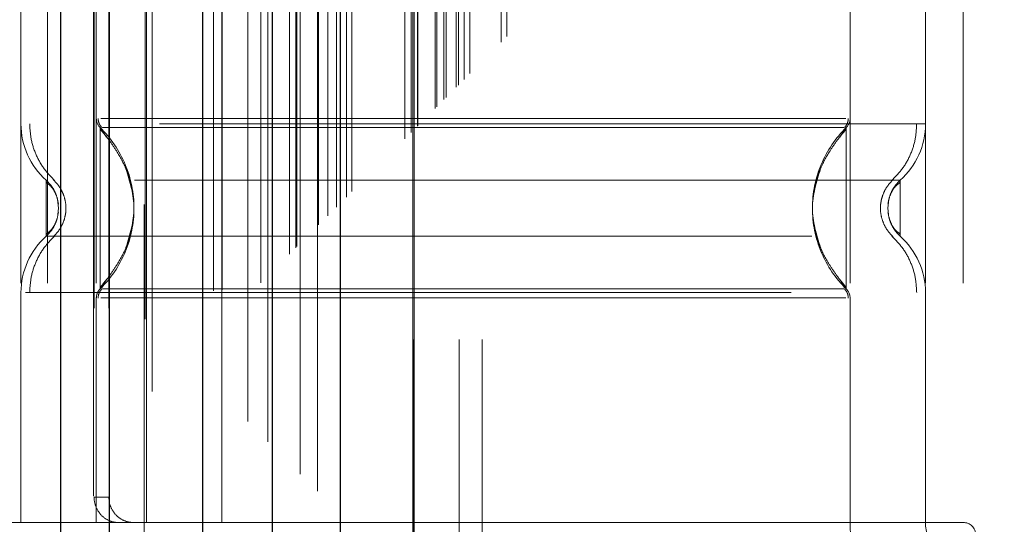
# Model space of a CAD drawing. Header units: inches. Extents: x 0.2 to 10.7, y 0.2 to 7.9.
# Tile 57 of 104: x 2.9455 to 3.074, y 4.6429 to 4.7088. Entities that reach past the tile are written whole.
import ezdxf

# ---------------------------------------------------------------- set-up
doc = ezdxf.new("R2010")
doc.units = ezdxf.units.IN
doc.header["$MEASUREMENT"] = 0
doc.linetypes.add('HIDDEN', pattern=[0.07500000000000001, 0.05, -0.025])
doc.layers.add('DIMENSIONS', color=140, linetype='Continuous')
doc.styles.add('SLDTEXTSTYLE0', font='TXT', dxfattribs={"width": 0.7})
doc.dimstyles.new('SLDDIMSTYLE0', dxfattribs={"dimtxt": 0.0849609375, "dimasz": 0.13, "dimexe": 0, "dimexo": 0.0625, "dimgap": 0.021240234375, "dimtad": 0, "dimtih": 1, "dimtoh": 1, "dimlfac": 12, "dimrnd": 1e-09, "dimzin": 12, "dimdsep": 46, "dimtxsty": 'SLDTEXTSTYLE0', "dimsah": 1, "dimcen": 0.09, "dimadec": 0, "dimazin": 3, "dimtfac": 1, "dimtofl": 0, "dimtmove": 0, "dimatfit": 3, "dimfxl": 0, "dimfrac": 2, "dimtolj": 1, "dimtzin": 12, "dimarcsym": 0})

# ---------------------------------------------------------------- blocks, each defined once
blk = doc.blocks.new('_D')
at = {"layer": 'DIMENSIONS'}
for p, q in [((3.16684697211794, 4.959666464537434), (2.505812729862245, 4.959666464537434)), ((2.630812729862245, 4.959666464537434), (2.630812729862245, 4.399800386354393)), ((2.469238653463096, 4.245749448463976), (2.440708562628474, 4.245749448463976)), ((2.440708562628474, 4.245749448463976), (2.440708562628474, 4.110718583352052)), ((2.792386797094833, 4.245749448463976), (2.820916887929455, 4.245749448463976)), ((2.820916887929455, 4.245749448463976), (2.820916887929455, 4.110718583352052)), ((2.440708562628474, 4.110718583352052), (2.469238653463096, 4.110718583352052)), ((2.820916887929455, 4.110718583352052), (2.792386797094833, 4.110718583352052)), ((2.630812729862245, 3.469388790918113), (2.630812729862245, 4.091698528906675)), ((3.16684697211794, 3.469388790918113), (2.505812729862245, 3.469388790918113))]:
    blk.add_line(p, q, dxfattribs=at)
for points in [[(2.630812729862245, 4.959666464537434), (2.610812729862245, 4.829666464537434), (2.650812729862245, 4.829666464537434)], [(2.630812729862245, 3.469388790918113), (2.650812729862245, 3.599388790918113), (2.610812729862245, 3.599388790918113)]]:
    blk.add_solid(points, dxfattribs=at)
at = {"layer": 'DIMENSIONS', "char_height": 0.08333333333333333, "attachment_point": 1, "style": 'SLDTEXTSTYLE0'}
for s, insert in [('17.88', (2.469238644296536, 4.372191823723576)), ('454.2', (2.469238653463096, 4.218140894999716))]:
    blk.add_mtext(s, dxfattribs=dict(at, insert=insert))

msp = doc.modelspace()

# ---------------------------------------------------------------- linework, layer by layer
at = {"color": 7, "linetype": 'Continuous', "lineweight": 25}
for p, q in [((2.950843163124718, 3.246619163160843), (2.950843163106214, 5.182294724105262)), ((2.957207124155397, 3.246619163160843), (2.957207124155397, 5.182035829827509)), ((2.96934697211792, 5.156331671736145), (2.969346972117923, 3.272723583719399)), ((2.978431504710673, 5.147247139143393), (2.978431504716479, 3.28180811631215)), ((2.98729477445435, 5.144301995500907), (2.987294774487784, 3.284753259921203))]:
    msp.add_line(p, q, dxfattribs=at)
at = {"color": 7, "linetype": 'HIDDEN', "lineweight": 18}
for p, q in [((2.955085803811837, 3.246619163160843), (2.955085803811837, 5.182294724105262)), ((2.957207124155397, 3.246619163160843), (2.957207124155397, 5.182035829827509)), ((2.961829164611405, 5.16971362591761), (2.961829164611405, 3.25933883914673)), ((2.962753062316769, 3.260253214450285), (2.962753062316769, 5.168802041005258)), ((2.975255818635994, 5.156331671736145), (2.975255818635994, 3.272723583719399)), ((2.970756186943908, 3.273415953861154), (2.970756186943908, 5.155639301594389)), ((2.97188938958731, 3.273522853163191), (2.97188938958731, 5.155532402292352)), ((2.976958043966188, 3.274458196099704), (2.976958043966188, 5.154597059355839)), ((2.977863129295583, 5.153691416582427), (2.977863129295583, 3.275361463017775)), ((2.980707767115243, 3.278207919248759), (2.980707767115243, 5.150847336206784)), ((2.98152173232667, 3.279021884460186), (2.98152173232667, 5.150033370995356)), ((2.981671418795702, 3.279171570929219), (2.981671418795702, 5.149883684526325)), ((2.982078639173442, 5.149485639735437), (2.982078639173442, 3.279581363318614)), ((2.984340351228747, 5.147247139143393), (2.984340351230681, 3.281808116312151)), ((2.984371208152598, 3.281869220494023), (2.984371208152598, 5.147187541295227)), ((2.984505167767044, 3.28200531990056), (2.984505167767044, 5.147049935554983)), ((2.985699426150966, 3.283202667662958), (2.985699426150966, 5.145851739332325)), ((2.986824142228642, 3.284324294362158), (2.986824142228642, 5.144730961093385)), ((2.98729477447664, 5.144301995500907), (2.987294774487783, 3.284753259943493)), ((2.988126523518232, 3.285626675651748), (2.988126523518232, 5.143428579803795)), ((2.988857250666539, 3.286357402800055), (2.988857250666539, 5.142697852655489)), ((2.995741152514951, 3.293241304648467), (2.995741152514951, 5.135813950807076)), ((2.996574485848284, 3.2940746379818), (2.996574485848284, 5.134980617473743)), ((2.996787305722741, 5.134752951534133), (2.996787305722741, 3.294305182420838)), ((2.996991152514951, 5.134563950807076), (2.996991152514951, 3.294491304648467)), ((2.996991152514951, 3.294491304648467), (2.996991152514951, 5.134563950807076)), ((2.997407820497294, 3.294907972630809), (2.997407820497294, 5.134147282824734)), ((2.997455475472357, 3.294938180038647), (2.997455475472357, 5.134104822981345)), ((2.999699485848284, 3.2971996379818), (2.999699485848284, 5.131855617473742)), ((2.999699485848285, 3.2971996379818), (2.999699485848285, 5.131855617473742)), ((2.999940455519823, 3.297440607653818), (2.999940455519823, 5.131614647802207)), ((3.000869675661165, 3.298369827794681), (3.000869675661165, 5.130685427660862)), ((3.001157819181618, 3.298657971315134), (3.001157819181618, 5.130397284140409)), ((3.002780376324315, 3.300261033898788), (3.002780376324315, 5.12879268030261)), ((3.003487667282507, 3.300987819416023), (3.003487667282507, 5.12806743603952)), ((3.004260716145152, 3.301760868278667), (3.004260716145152, 5.127294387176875)), ((3.008351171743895, 3.305851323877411), (3.008351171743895, 5.123203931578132)), ((3.009079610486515, 3.306582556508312), (3.009079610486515, 5.122493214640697)), ((3.022714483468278, 3.329035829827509), (3.022714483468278, 5.099952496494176)), ((3.022714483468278, 3.329035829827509), (3.022714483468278, 5.099952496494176)), ((3.025714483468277, 3.329035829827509), (3.025714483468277, 5.099952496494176)), ((3.031714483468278, 3.329035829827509), (3.031714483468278, 5.099952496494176)), ((2.996846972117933, 3.367069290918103), (2.996846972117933, 5.06198595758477)), ((3.002846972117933, 3.367069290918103), (3.002846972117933, 5.06198595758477)), ((3.005846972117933, 3.367069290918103), (3.005846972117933, 5.06198595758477)), ((3.005846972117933, 3.367069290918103), (3.005846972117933, 5.06198595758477)), ((2.961705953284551, 4.584660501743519), (2.961705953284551, 4.830723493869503)), ((2.945629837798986, 4.774411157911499), (2.945629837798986, 4.643177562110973)), ((2.949109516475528, 4.774411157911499), (2.949109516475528, 4.643177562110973)), ((2.955472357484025, 4.774411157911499), (2.955472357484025, 4.643177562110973)), ((2.962034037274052, 4.643177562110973), (2.962034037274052, 4.774411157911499)), ((2.971876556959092, 4.643177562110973), (2.971876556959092, 4.774411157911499)), ((3.053897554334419, 4.774411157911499), (3.053897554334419, 4.643177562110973)), ((3.063740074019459, 4.774411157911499), (3.063740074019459, 4.643177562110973)), ((3.068661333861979, 4.774411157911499), (3.068661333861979, 4.643177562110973)), ((3.068661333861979, 4.774411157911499), (3.068661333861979, 4.643177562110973)), ((2.955179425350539, 4.771130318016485), (2.955179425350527, 4.646458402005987)), ((2.957112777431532, 4.771130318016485), (2.957112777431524, 4.646458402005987)), ((2.95596346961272, 4.694732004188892), (2.956804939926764, 4.693483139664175)), ((3.053406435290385, 4.694732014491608), (3.052563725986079, 4.693481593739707)), ((3.053406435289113, 4.69430965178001), (3.053406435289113, 4.694732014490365)), ((2.950551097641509, 4.684188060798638), (2.950463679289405, 4.684992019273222)), ((2.95046367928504, 4.683384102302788), (2.950551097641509, 4.684188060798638)), ((3.058906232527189, 4.684992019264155), (3.058818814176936, 4.684188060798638)), ((3.058818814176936, 4.684188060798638), (3.058906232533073, 4.683384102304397)), ((3.05890893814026, 4.685005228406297), (3.058820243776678, 4.684188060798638)), ((3.058820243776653, 4.684188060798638), (3.058908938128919, 4.683370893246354)), ((2.956804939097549, 4.674892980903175), (2.955963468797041, 4.673644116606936)), ((3.052563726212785, 4.674894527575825), (3.053406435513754, 4.673644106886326)), ((3.053406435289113, 4.67364410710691), (3.053406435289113, 4.67406646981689)), ((2.945629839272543, 4.673184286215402), (2.945629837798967, 4.643177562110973)), ((2.955472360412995, 4.672473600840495), (2.955472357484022, 4.643177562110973)), ((3.053897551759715, 4.672473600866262), (3.053897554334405, 4.643177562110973)), ((3.063740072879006, 4.673184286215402), (3.063740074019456, 4.643177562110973)), ((2.955179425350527, 4.646458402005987), (2.957112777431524, 4.646458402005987)), ((2.971876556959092, 4.643177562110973), (2.935131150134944, 4.643177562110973)), ((3.053897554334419, 4.643177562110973), (2.971876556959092, 4.643177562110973)), ((3.068661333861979, 4.643177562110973), (3.053897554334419, 4.643177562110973))]:
    msp.add_line(p, q, dxfattribs=at)
for centre, radius, start, end in [((2.957112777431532, 4.695902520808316), 0.001640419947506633, 180.0000000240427, 225.5237275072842), ((3.052257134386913, 4.695902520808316), 0.001640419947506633, 314.4762724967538, 359.9999999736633), ((2.955472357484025, 4.695191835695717), 0.009842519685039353, 180.0000000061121, 228.2366022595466), ((3.053897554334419, 4.695191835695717), 0.009842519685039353, 311.7633977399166, 0), ((2.955472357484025, 4.673184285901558), 0.009842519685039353, 131.7633977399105, 180), ((3.053897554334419, 4.673184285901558), 0.009842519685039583, 0, 48.23660226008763), ((2.957112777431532, 4.672473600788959), 0.001640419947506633, 134.4762724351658, 180), ((3.052257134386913, 4.672473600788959), 0.001640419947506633, 2.751638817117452e-08, 45.5237274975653), ((3.068661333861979, 4.643177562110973), 0.01476377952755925, 180, 270.0000000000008), ((3.068661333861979, 4.643177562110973), 0.004921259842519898, 180, 270.0000000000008), ((3.068661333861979, 4.641537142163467), 0.001640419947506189, 0, 90)]:
    msp.add_arc(centre, radius, start, end, dxfattribs=at)
for points, knots in [([(3.002504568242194, 3.300009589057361), (3.002497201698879, 3.302150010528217), (3.002476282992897, 3.308228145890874), (3.002458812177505, 3.319262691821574), (3.002447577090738, 3.334008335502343), (3.002446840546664, 3.351149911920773), (3.002451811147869, 3.375665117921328), (3.002456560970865, 3.406100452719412), (3.002451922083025, 3.451475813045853), (3.002453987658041, 3.505789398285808), (3.002452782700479, 3.624313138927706), (3.002453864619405, 3.857241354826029), (3.002453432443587, 4.245106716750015), (3.002452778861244, 4.586360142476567), (3.002453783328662, 4.82131176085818), (3.00245187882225, 4.909304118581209), (3.002456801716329, 4.975436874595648), (3.002453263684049, 5.019852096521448), (3.00244796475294, 5.042294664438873), (3.002447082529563, 5.063538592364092), (3.002458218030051, 5.08228093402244), (3.00248382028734, 5.097887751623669), (3.002519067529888, 5.110447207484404), (3.002557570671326, 5.120385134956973), (3.002587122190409, 5.126263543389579), (3.002598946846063, 5.128876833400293), (3.002599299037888, 5.128954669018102)], [0, 0, 0, 0, 0.003510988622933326, 0.009970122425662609, 0.01809984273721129, 0.02769812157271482, 0.03808723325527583, 0.05831184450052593, 0.0776208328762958, 0.1125158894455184, 0.1474017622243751, 0.2720338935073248, 0.494585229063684, 0.7836126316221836, 0.8317877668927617, 0.8799735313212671, 0.9279454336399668, 0.9402645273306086, 0.9528272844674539, 0.9647577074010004, 0.9751106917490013, 0.9835701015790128, 0.9903575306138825, 0.9957119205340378, 0.9998722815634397, 1, 1, 1, 1]), ([(2.955710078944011, 4.695910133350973), (2.95571539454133, 4.695801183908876), (2.955726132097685, 4.695581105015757), (2.955829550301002, 4.695264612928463), (2.955981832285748, 4.694968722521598), (2.956130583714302, 4.694806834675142), (2.956204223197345, 4.694726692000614)], [0, 0, 0, 0, 0.2475219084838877, 0.4999965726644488, 0.7524730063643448, 1, 1, 1, 1]), ([(3.053323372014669, 4.695902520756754), (3.053229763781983, 4.695902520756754), (3.052897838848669, 4.695902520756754), (3.050370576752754, 4.695902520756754), (3.045887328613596, 4.695902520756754), (3.039702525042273, 4.695902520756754), (3.032203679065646, 4.695902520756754), (3.023638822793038, 4.695902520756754), (3.014347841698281, 4.695902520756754), (3.004684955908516, 4.695902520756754), (2.995022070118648, 4.695902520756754), (2.98573108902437, 4.695902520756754), (2.977166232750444, 4.695902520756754), (2.969667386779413, 4.695902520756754), (2.963482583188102, 4.695902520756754), (2.958999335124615, 4.695902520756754), (2.956472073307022, 4.695902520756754), (2.956140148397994, 4.695902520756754), (2.956046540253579, 4.695902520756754)], [0, 0, 0, 0, 0.02656569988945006, 0.09419917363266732, 0.1618326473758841, 0.2294661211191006, 0.2970995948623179, 0.3647330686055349, 0.4323665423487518, 0.500000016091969, 0.5676334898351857, 0.6352669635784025, 0.70290043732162, 0.7705339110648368, 0.8381673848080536, 0.9058008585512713, 0.9734343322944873, 1, 1, 1, 1]), ([(3.053166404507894, 4.694726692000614), (3.053240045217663, 4.694806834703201), (3.053388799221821, 4.694968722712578), (3.053541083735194, 4.695264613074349), (3.053644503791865, 4.695581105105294), (3.053655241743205, 4.695801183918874), (3.053660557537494, 4.695910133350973)], [0, 0, 0, 0, 0.2475266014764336, 0.5000029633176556, 0.752477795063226, 1, 1, 1, 1]), ([(3.063740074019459, 4.695191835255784), (3.063520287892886, 4.695191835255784), (3.063080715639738, 4.695191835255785), (3.059569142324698, 4.695191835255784), (3.054111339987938, 4.695191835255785), (3.046710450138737, 4.695191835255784), (3.037706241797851, 4.695191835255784), (3.027429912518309, 4.695191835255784), (3.016280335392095, 4.695191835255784), (3.004684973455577, 4.695191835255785), (2.993089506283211, 4.695191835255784), (2.98194024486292, 4.695191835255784), (2.971662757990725, 4.695191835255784), (2.962662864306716, 4.695191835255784), (2.955245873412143, 4.695191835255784), (2.949848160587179, 4.695191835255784), (2.9467424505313, 4.695191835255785), (2.946337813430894, 4.695191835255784), (2.946204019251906, 4.695191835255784)], [0, 0, 0, 0, 0.06454114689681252, 0.1290822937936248, 0.1936234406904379, 0.2581645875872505, 0.3227057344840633, 0.3872468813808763, 0.4517880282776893, 0.516329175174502, 0.5808703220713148, 0.6454114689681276, 0.7099526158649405, 0.7744937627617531, 0.8390349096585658, 0.9035760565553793, 0.9681172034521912, 1, 1, 1, 1]), ([(2.946770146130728, 4.695191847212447), (2.94681136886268, 4.69450454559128), (2.946894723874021, 4.693114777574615), (2.947563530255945, 4.691119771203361), (2.948586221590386, 4.689288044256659), (2.949551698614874, 4.688304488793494), (2.950029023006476, 4.687818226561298)], [0, 0, 0, 0, 0.2473384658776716, 0.5001342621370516, 0.7528702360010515, 1, 1, 1, 1]), ([(2.955963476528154, 4.694732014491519), (2.955963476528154, 4.694759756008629), (2.955963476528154, 4.693010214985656), (2.955963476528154, 4.688327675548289), (2.955963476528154, 4.684188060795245), (2.955963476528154, 4.680048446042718), (2.955963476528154, 4.67536590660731), (2.955963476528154, 4.673616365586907), (2.955963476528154, 4.673644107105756)], [6.283185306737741, 6.283185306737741, 6.283185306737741, 6.283185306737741, 7.068583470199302, 7.461282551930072, 7.853981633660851, 8.24668071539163, 8.63937979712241, 9.42477796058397, 9.42477796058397, 9.42477796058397, 9.42477796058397]), ([(2.960316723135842, 4.685664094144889), (2.960087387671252, 4.686870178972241), (2.959700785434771, 4.688903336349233), (2.9583235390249, 4.691343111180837), (2.957110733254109, 4.693162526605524), (2.956363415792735, 4.694051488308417), (2.955963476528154, 4.694527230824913)], [0, 0, 0, 0, 0.3903267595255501, 0.657993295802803, 0.8169694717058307, 0.9999999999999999, 0.9999999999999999, 0.9999999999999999, 0.9999999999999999]), ([(3.053086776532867, 4.694732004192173), (3.053055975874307, 4.694732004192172), (3.052890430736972, 4.694732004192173), (3.051514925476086, 4.694732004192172), (3.048590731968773, 4.694732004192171), (3.043723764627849, 4.694732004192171), (3.036761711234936, 4.69473200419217), (3.027628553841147, 4.69473200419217), (3.016682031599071, 4.694732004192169), (3.00468495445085, 4.694732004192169), (2.992687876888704, 4.694732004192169), (2.981741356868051, 4.694732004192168), (2.972608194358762, 4.694732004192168), (2.965646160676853, 4.694732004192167), (2.960779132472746, 4.694732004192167), (2.957855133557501, 4.694732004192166), (2.956480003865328, 4.694732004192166), (2.956314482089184, 4.694732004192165), (2.956283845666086, 4.694732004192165)], [0, 0, 0, 0, 0.01170879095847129, 0.06293155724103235, 0.1206490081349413, 0.1851790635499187, 0.2564308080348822, 0.3337141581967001, 0.4156154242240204, 0.5000373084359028, 0.5844591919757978, 0.6663604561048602, 0.743643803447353, 0.8148955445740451, 0.8794255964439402, 0.9371430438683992, 0.9883658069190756, 1, 1, 1, 1]), ([(3.053406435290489, 4.694527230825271), (3.053006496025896, 4.694051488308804), (3.052259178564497, 4.693162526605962), (3.05104637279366, 4.691343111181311), (3.049669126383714, 4.68890333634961), (3.049282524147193, 4.686870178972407), (3.049053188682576, 4.685664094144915)], [0, 0, 0, 0, 0.1830305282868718, 0.3420067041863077, 0.6096732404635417, 1, 1, 1, 1]), ([(3.053406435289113, 4.67406646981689), (3.053406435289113, 4.674159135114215), (3.053406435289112, 4.674447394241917), (3.053406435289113, 4.676592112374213), (3.053406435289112, 4.680034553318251), (3.053406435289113, 4.684188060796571), (3.053406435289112, 4.688341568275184), (3.053406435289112, 4.691784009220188), (3.053406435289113, 4.693928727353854), (3.053406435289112, 4.694216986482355), (3.053406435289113, 4.69430965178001)], [0, 0, 0, 0, 0.06819172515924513, 0.2121278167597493, 0.3560639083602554, 0.4999999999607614, 0.6439360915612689, 0.7878721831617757, 0.9318082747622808, 1, 1, 1, 1]), ([(3.059340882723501, 4.687818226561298), (3.05981820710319, 4.688304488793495), (3.060783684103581, 4.689288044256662), (3.061806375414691, 4.691119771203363), (3.062475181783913, 4.693114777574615), (3.062558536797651, 4.69450454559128), (3.06259975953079, 4.695191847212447)], [0, 0, 0, 0, 0.2471297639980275, 0.4998657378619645, 0.7526615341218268, 1, 1, 1, 1]), ([(2.959339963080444, 4.6893229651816), (2.959864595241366, 4.687611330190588), (2.960913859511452, 4.684188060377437), (2.959864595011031, 4.680764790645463), (2.959339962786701, 4.679053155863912)], [0, 0, 0, 0, 0.5000000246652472, 1, 1, 1, 1]), ([(3.050029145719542, 4.689321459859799), (3.049504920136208, 4.68761032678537), (3.048456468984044, 4.684188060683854), (3.049504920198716, 4.68076579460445), (3.0500291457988, 4.679054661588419)], [0, 0, 0, 0, 0.5000000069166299, 1, 1, 1, 1]), ([(3.060453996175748, 4.687849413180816), (3.060463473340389, 4.687849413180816), (3.057184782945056, 4.687849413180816), (3.044507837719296, 4.687849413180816), (3.026845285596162, 4.687849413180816), (3.004684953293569, 4.687849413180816), (2.98252462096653, 4.687849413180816), (2.964862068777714, 4.687849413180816), (2.952185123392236, 4.687849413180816), (2.948906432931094, 4.687849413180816), (2.948915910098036, 4.687849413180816)], [4.71241410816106, 4.71241410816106, 4.71241410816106, 4.71241410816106, 5.15721612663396, 5.48839215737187, 5.88580339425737, 6.28321463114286, 6.68062586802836, 7.07803710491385, 7.40921313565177, 7.854015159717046, 7.854015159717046, 7.854015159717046, 7.854015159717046]), ([(2.948916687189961, 4.687850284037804), (2.948916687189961, 4.687850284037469), (2.948916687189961, 4.687754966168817), (2.948916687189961, 4.687388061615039), (2.948916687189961, 4.687116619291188), (2.948916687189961, 4.686438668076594), (2.948916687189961, 4.686032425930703), (2.948916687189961, 4.685146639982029), (2.948916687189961, 4.68466744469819), (2.948916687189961, 4.683708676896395), (2.948916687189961, 4.683229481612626), (2.948916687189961, 4.682343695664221), (2.948916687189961, 4.68193745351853), (2.948916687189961, 4.681259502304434), (2.948916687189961, 4.680988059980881), (2.948916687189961, 4.680621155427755), (2.948916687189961, 4.680525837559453), (2.948916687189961, 4.680525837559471)], [0, 0, 0, 0, 0.125, 0.125, 0.25, 0.25, 0.375, 0.375, 0.5, 0.5, 0.625, 0.625, 0.75, 0.75, 0.875, 0.875, 1, 1, 1, 1]), ([(2.950229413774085, 4.685852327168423), (2.950194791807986, 4.685966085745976), (2.950059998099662, 4.686408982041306), (2.949633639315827, 4.687110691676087), (2.949155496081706, 4.687603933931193), (2.948916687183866, 4.687850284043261)], [0, 0, 0, 0, 0.1474872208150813, 0.5742120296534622, 1, 1, 1, 1]), ([(2.949865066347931, 4.68788231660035), (2.95010744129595, 4.68763644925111), (2.950592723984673, 4.68714417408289), (2.951101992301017, 4.686226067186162), (2.951430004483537, 4.685232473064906), (2.951544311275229, 4.68418806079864), (2.951430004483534, 4.683143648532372), (2.951101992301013, 4.682150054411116), (2.950592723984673, 4.681231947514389), (2.950107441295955, 4.680739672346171), (2.949865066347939, 4.680493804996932)], [0, 0, 0, 0, 0.1248322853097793, 0.249938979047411, 0.37510562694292, 0.5000000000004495, 0.6248943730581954, 0.7500610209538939, 0.8751677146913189, 0.9999999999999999, 0.9999999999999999, 0.9999999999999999, 0.9999999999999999]), ([(3.059504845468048, 4.680493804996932), (3.059262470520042, 4.680739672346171), (3.058777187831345, 4.681231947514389), (3.058267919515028, 4.682150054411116), (3.057939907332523, 4.683143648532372), (3.057825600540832, 4.68418806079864), (3.05793990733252, 4.685232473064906), (3.058267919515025, 4.686226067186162), (3.058777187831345, 4.68714417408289), (3.059262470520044, 4.68763644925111), (3.059504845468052, 4.68788231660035)], [0, 0, 0, 0, 0.1248322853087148, 0.249938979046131, 0.3751056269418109, 0.4999999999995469, 0.6248943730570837, 0.7500610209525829, 0.8751677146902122, 1, 1, 1, 1]), ([(3.060453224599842, 4.687850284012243), (3.060214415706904, 4.687603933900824), (3.059736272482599, 4.687110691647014), (3.059309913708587, 4.686408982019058), (3.059175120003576, 4.685966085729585), (3.059140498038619, 4.685852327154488)], [0, 0, 0, 0, 0.4257879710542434, 0.8525127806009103, 1, 1, 1, 1]), ([(3.060453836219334, 4.687849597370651), (3.060208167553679, 4.687606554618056), (3.059769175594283, 4.687172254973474), (3.059487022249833, 4.686624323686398), (3.059362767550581, 4.686383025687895)], [0, 0, 0, 0, 0.5596199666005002, 1, 1, 1, 1]), ([(3.060453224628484, 4.680525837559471), (3.060453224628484, 4.680525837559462), (3.060453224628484, 4.680621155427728), (3.060453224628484, 4.680988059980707), (3.060453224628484, 4.681259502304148), (3.060453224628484, 4.681937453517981), (3.060453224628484, 4.682343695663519), (3.060453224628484, 4.68322948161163), (3.060453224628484, 4.683708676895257), (3.060453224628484, 4.684667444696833), (3.060453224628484, 4.685146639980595), (3.060453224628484, 4.686032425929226), (3.060453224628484, 4.68643866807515), (3.060453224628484, 4.687116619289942), (3.060453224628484, 4.687388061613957), (3.060453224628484, 4.687754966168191), (3.060453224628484, 4.687850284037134), (3.060453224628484, 4.687850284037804)], [0, 0, 0, 0, 0.125, 0.125, 0.25, 0.25, 0.375, 0.375, 0.5, 0.5, 0.625, 0.625, 0.75, 0.75, 0.875, 0.875, 1, 1, 1, 1]), ([(2.950522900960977, 4.684702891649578), (2.950473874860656, 4.685001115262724), (2.950375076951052, 4.685602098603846), (2.950024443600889, 4.68640816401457), (2.949549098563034, 4.687101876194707), (2.949128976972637, 4.687409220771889), (2.948916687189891, 4.687564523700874)], [0, 0, 0, 0, 0.2435770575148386, 0.4908590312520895, 0.7427282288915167, 1, 1, 1, 1]), ([(3.060453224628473, 4.687564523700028), (3.060240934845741, 4.687409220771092), (3.059820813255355, 4.68710187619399), (3.059345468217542, 4.686408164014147), (3.058994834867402, 4.685602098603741), (3.058896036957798, 4.685001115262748), (3.058847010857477, 4.684702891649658)], [0, 0, 0, 0, 0.257271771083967, 0.509140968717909, 0.7564229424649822, 0.9999999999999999, 0.9999999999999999, 0.9999999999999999, 0.9999999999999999]), ([(2.948916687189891, 4.680811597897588), (2.949128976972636, 4.680966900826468), (2.949549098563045, 4.681274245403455), (2.950024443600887, 4.681967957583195), (2.950375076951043, 4.68277402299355), (2.950473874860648, 4.68337500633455), (2.950522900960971, 4.683673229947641)], [0, 0, 0, 0, 0.2572717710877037, 0.5091409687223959, 0.7564229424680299, 1, 1, 1, 1]), ([(2.955963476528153, 4.67384889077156), (2.956363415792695, 4.674324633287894), (2.957110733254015, 4.67521359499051), (2.95832353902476, 4.677033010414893), (2.959700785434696, 4.679472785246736), (2.960087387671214, 4.681505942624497), (2.960316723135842, 4.682712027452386)], [0, 0, 0, 0, 0.183030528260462, 0.3420067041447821, 0.6096732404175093, 1, 1, 1, 1]), ([(3.049053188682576, 4.682712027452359), (3.049282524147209, 4.681505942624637), (3.049669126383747, 4.679472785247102), (3.051046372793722, 4.677033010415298), (3.052259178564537, 4.675213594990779), (3.053006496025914, 4.674324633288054), (3.053406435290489, 4.673848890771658)], [0, 0, 0, 0, 0.3903267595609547, 0.6579932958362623, 0.8169694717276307, 0.9999999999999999, 0.9999999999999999, 0.9999999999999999, 0.9999999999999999]), ([(3.058847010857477, 4.683673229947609), (3.0588960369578, 4.683375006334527), (3.058994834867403, 4.682774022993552), (3.059345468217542, 4.6819679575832), (3.059820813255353, 4.681274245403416), (3.060240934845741, 4.680966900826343), (3.060453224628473, 4.680811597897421)], [0, 0, 0, 0, 0.2435770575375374, 0.4908590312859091, 0.7427282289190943, 1, 1, 1, 1]), ([(2.948916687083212, 4.680525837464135), (2.949155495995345, 4.680772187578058), (2.949633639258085, 4.681265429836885), (2.950059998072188, 4.68196713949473), (2.950194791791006, 4.682410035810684), (2.950229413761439, 4.682523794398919)], [0, 0, 0, 0, 0.4257879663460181, 0.8525127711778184, 1, 1, 1, 1]), ([(3.059140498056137, 4.682523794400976), (3.059175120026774, 4.682410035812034), (3.059309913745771, 4.68196713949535), (3.059736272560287, 4.681265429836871), (3.060214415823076, 4.680772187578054), (3.060453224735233, 4.680525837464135)], [0, 0, 0, 0, 0.1474872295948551, 0.5742120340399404, 1, 1, 1, 1]), ([(3.05936276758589, 4.681993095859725), (3.059487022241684, 4.681751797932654), (3.059769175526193, 4.681203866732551), (3.060208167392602, 4.680769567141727), (3.060453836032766, 4.680526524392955)], [0, 0, 0, 0, 0.4403799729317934, 1, 1, 1, 1]), ([(2.950029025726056, 4.680557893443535), (2.949551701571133, 4.680071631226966), (2.948586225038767, 4.679088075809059), (2.947563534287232, 4.677256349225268), (2.946894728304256, 4.675261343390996), (2.946811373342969, 4.673871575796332), (2.946770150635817, 4.673184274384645)], [0, 0, 0, 0, 0.2471297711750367, 0.4998657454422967, 0.752661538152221, 1, 1, 1, 1]), ([(2.948915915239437, 4.680526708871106), (2.948906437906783, 4.680526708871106), (2.952185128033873, 4.680526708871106), (2.964862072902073, 4.680526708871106), (2.982524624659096, 4.680526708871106), (3.004684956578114, 4.680526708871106), (3.026845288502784, 4.680526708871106), (3.044507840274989, 4.680526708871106), (3.057184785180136, 4.680526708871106), (3.060463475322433, 4.680526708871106), (3.060453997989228, 4.680526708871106)], [4.712364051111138, 4.712364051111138, 4.712364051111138, 4.712364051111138, 5.157166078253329, 5.4883421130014, 5.88575335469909, 6.28316459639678, 6.680575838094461, 7.07798707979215, 7.409163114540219, 7.853965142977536, 7.853965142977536, 7.853965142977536, 7.853965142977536]), ([(3.062599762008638, 4.673184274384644), (3.062558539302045, 4.673871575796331), (3.062475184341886, 4.675261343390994), (3.061806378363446, 4.677256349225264), (3.060783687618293, 4.679088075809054), (3.05981821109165, 4.680071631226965), (3.059340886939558, 4.680557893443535)], [0, 0, 0, 0, 0.2473384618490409, 0.5001342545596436, 0.752870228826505, 1, 1, 1, 1]), ([(2.956204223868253, 4.673649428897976), (2.956130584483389, 4.673569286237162), (2.955981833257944, 4.673407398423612), (2.955829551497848, 4.673111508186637), (2.955726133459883, 4.672795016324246), (2.955715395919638, 4.672574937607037), (2.955710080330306, 4.672465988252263)], [0, 0, 0, 0, 0.2475270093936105, 0.5000034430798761, 0.7524780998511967, 1, 1, 1, 1]), ([(2.956283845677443, 4.673644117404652), (2.956314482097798, 4.673644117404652), (2.956480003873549, 4.673644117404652), (2.957855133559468, 4.673644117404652), (2.960779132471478, 4.673644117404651), (2.96564616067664, 4.67364411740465), (2.972608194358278, 4.67364411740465), (2.981741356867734, 4.67364411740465), (2.992687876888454, 4.673644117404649), (3.004684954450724, 4.673644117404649), (3.016682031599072, 4.673644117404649), (3.027628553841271, 4.673644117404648), (3.036761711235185, 4.673644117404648), (3.043723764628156, 4.673644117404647), (3.048590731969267, 4.673644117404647), (3.051514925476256, 4.673644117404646), (3.05289043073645, 4.673644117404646), (3.053055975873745, 4.673644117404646), (3.053086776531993, 4.673644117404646)], [0, 0, 0, 0, 0.01163419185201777, 0.06285695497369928, 0.1205744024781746, 0.1851044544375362, 0.2563561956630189, 0.3336395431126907, 0.4155408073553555, 0.499962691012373, 0.5843845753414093, 0.6662858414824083, 0.7435691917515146, 0.8148209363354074, 0.8793509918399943, 0.9370684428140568, 0.9882912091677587, 1, 1, 1, 1]), ([(3.053660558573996, 4.672465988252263), (3.053655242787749, 4.672574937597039), (3.053644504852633, 4.672795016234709), (3.05354108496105, 4.673111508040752), (3.053388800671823, 4.673407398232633), (3.053240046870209, 4.673569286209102), (3.05316640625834, 4.673649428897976)], [0, 0, 0, 0, 0.247522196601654, 0.4999970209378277, 0.7524733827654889, 1, 1, 1, 1]), ([(2.946204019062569, 4.673184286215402), (2.946337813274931, 4.673184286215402), (2.946742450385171, 4.673184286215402), (2.949848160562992, 4.673184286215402), (2.955245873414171, 4.673184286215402), (2.962662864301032, 4.673184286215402), (2.971662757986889, 4.673184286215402), (2.981940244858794, 4.673184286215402), (2.993089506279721, 4.673184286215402), (3.004684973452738, 4.673184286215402), (3.016280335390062, 4.673184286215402), (3.027429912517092, 4.673184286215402), (3.037706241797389, 4.673184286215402), (3.046710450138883, 4.673184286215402), (3.054111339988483, 4.673184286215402), (3.059569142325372, 4.673184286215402), (3.063080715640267, 4.673184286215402), (3.063520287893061, 4.673184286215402), (3.063740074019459, 4.673184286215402)], [0, 0, 0, 0, 0.03188280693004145, 0.09642395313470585, 0.1609650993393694, 0.2255062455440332, 0.2900473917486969, 0.354588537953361, 0.4191296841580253, 0.4836708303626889, 0.5482119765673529, 0.6127531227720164, 0.6772942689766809, 0.7418354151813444, 0.8063765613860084, 0.8709177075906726, 0.9354588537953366, 1, 1, 1, 1]), ([(2.956046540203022, 4.672473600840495), (2.956140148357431, 4.672473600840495), (2.956472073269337, 4.672473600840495), (2.958999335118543, 4.672473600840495), (2.963482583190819, 4.672473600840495), (2.96966738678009, 4.672473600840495), (2.977166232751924, 4.672473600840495), (2.985731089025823, 4.672473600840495), (2.995022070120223, 4.672473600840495), (3.004684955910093, 4.672473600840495), (3.014347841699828, 4.672473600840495), (3.023638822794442, 4.672473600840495), (3.03220367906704, 4.672473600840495), (3.039702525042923, 4.672473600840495), (3.045887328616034, 4.672473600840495), (3.050370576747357, 4.672473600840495), (3.052897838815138, 4.672473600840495), (3.053229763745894, 4.672473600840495), (3.053323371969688, 4.672473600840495)], [0, 0, 0, 0, 0.0265656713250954, 0.09419914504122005, 0.1618326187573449, 0.2294660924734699, 0.2970995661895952, 0.3647330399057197, 0.4323665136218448, 0.4999999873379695, 0.567633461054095, 0.6352669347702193, 0.7029004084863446, 0.7705338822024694, 0.8381673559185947, 0.9058008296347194, 0.9734343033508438, 1, 1, 1, 1]), ([(2.955179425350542, 4.646458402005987), (2.955179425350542, 4.64601819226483), (2.95526613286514, 4.645585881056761), (2.955596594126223, 4.644781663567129), (2.955840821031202, 4.64441374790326), (2.956433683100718, 4.643809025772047), (2.956787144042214, 4.643568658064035), (2.957518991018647, 4.643254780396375), (2.957902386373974, 4.643177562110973), (2.958267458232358, 4.643177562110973)], [0, 0, 0, 0, 0.25, 0.25, 0.5, 0.5, 0.75, 0.75, 1, 1, 1, 1]), ([(2.960271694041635, 4.643177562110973), (2.959867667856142, 4.643177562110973), (2.959464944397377, 4.643260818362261), (2.958704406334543, 4.643586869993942), (2.958351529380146, 4.643829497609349), (2.957761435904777, 4.644434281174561), (2.957521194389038, 4.644800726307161), (2.957198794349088, 4.645591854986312), (2.957112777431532, 4.646023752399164), (2.957112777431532, 4.646458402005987)], [0, 0, 0, 0, 0.25, 0.25, 0.5, 0.5, 0.75, 0.75, 1, 1, 1, 1])]:
    msp.add_open_spline(points, degree=3, knots=knots, dxfattribs=at)
for points in [[(2.960389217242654, 4.684188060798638), (2.960392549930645, 4.686146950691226), (2.959604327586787, 4.690056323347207), (2.957359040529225, 4.693360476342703), (2.955963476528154, 4.694732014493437)], [(3.053406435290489, 4.694732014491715), (3.052010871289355, 4.693360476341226), (3.049765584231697, 4.690056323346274), (3.048977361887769, 4.686146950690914), (3.048980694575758, 4.684188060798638)], [(2.955963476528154, 4.673644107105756), (2.957359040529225, 4.67501564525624), (2.959604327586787, 4.678319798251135), (2.960392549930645, 4.682229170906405), (2.960389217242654, 4.684188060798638)], [(3.048980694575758, 4.684188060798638), (3.048977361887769, 4.682229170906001), (3.049765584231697, 4.678319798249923), (3.052010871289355, 4.675015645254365), (3.053406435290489, 4.673644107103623)]]:
    msp.add_open_spline(points, degree=3, dxfattribs=at)

# ---------------------------------------------------------------- dimensions: what is measured, and where the dimension line sits
at = {"layer": 'DIMENSIONS'}
dim = msp.add_linear_dim(base=(2.630812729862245, 3.469388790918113), p1=(3.21684697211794, 4.959666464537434), p2=(3.21684697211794, 3.469388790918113), angle=90.0000000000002, dimstyle='SLDDIMSTYLE0', dxfattribs=at)
dim.commit()
dim.dimension.update_dxf_attribs({"geometry": '_D', "text_midpoint": (2.630812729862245, 4.245749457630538), "dimtype": 160})

doc.saveas('drawing.dxf')
